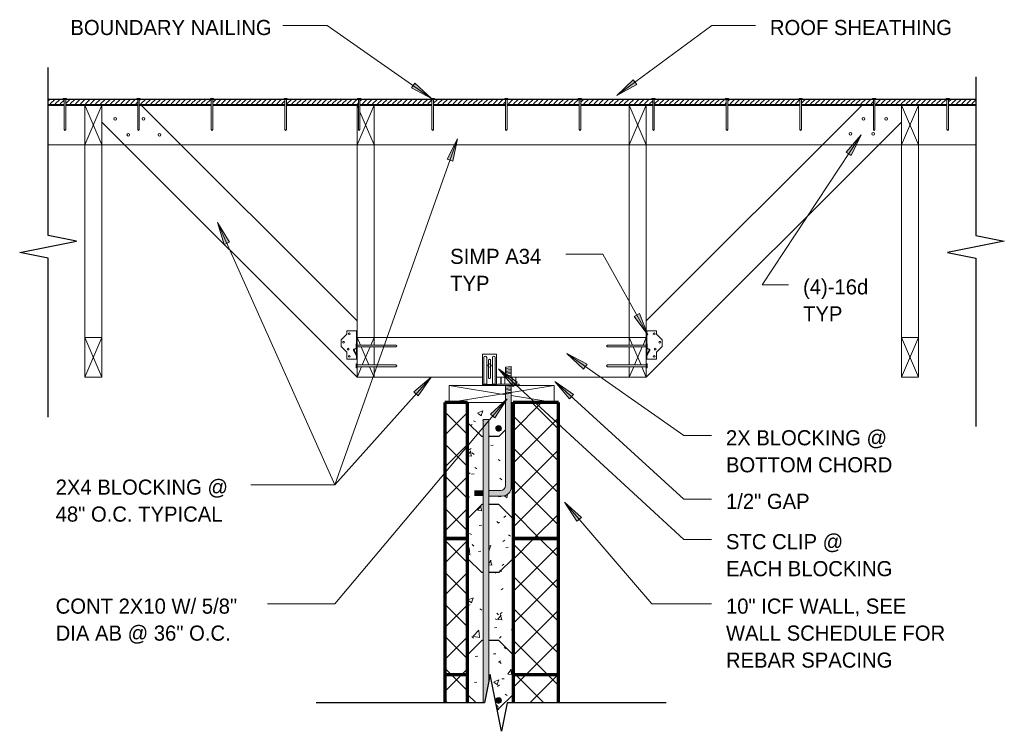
# Model space of a CAD drawing. Header units: inches. Extents: x 0 to 1121, y -57 to 386.
# Tile 22 of 24: x 566 to 652, y 307 to 369. Entities that reach past the tile are written whole.
import ezdxf

# ---------------------------------------------------------------- set-up
doc = ezdxf.new("R2010")
doc.units = ezdxf.units.IN
doc.header["$MEASUREMENT"] = 0
for name, color, linetype, lineweight in [('A-ANNO-TEXT', 2, 'Continuous', 9), ('A-DETL', 5, 'Continuous', 9), ('A-DETL-GENF', 3, 'Continuous', 9), ('A-DETL-HLIN', 3, 'Continuous', 70), ('A-DETL-LLIN', 3, 'Continuous', 9), ('A-DETL-MLIN', 3, 'Continuous', 30)]:
    doc.layers.add(name, color=color, linetype=linetype, lineweight=lineweight)
pattern_1 = [(50, (273.102, 0), (4.590705, -0.401868), [0.48, -5.28]), (355, (273.102, 0), (-0.887837, 4.8137), [0.384, -4.224]), (100.451, (273.485, -0.033), (3.70197, 4.412723), [0.408, -4.487]), (46.184, (273.102, 1.28), (6.83066, -1.05904), [0.72, -7.92]), (96.636, (273.672, 1.192), (5.98166, 6.23401), [0.612, -6.731]), (351.184, (273.102, 1.28), (5.98208, 6.23382), [0.576, -6.336]), (21, (273.742, 0.96), (3.820292, -2.5771), [0.48, -5.28]), (326, (273.742, 0.96), (1.557207, 4.640587), [0.384, -4.224]), (71.451, (274.061, 0.745), (5.377147, 2.064703), [0.408, -4.487]), (37.5, (273.102, 0), (0.077972, 2.1307863), [0.211, -3.962, 0.211, -4.077, -4.24]), (37.5, (273.102, 0), (0.077972, 2.1307863), [-8.461, 0.211, -4.029]), (7.5, (273.102, 0), (1.683907, 2.52439), [0.211, -2.234, 0.211, -3.866, -1.616]), (7.5, (273.102, 0), (1.683907, 2.52439), [-6.522, 0.211, -1.405]), (327.5, (271.675, 0), (3.416527, -0.1442966), [0.211, -1.389, 0.211, -4.781, -6.624]), (327.5, (271.675, 0), (3.416527, -0.1442966), [-6.592, 0.211, -6.413]), (317.5, (271.035, 0), (3.732463, 0.640715), [0.211, -1.869, 0.211, -3.104, -4.704]), (317.5, (271.035, 0), (3.732463, 0.640715), [-5.395, 0.211, -4.493])]
pattern_2 = [(45, (273.102, 0), (-1.4142136, 1.4142136), []), (135, (273.102, 0), (-1.4142136, -1.4142136), [])]
pattern_3 = [(0, (254.686, -22.615), (0, 0.444), []), (315, (254.686, -22.615), (0.44406306, 3e-17), [0.628, -0.628]), (45, (254.686, -22.615), (0.44406306, -3e-17), [0.628, -0.628])]

# ---------------------------------------------------------------- blocks, each defined once
blk = doc.blocks.new('Dimension Lumbe_LLEL TRUSS0')
at = {"layer": 'A-DETL-GENF'}
for p, q in [((0, 9.25), (0, 4.274)), ((1.5, 0), (0, 9.25)), ((1.5, 9.25), (0, 9.25)), ((0.693, 4.274), (1.5, 9.25)), ((1.5, 4.962), (1.5, 9.25)), ((0, 3.774), (0, 0)), ((0, 0), (0.612, 3.774)), ((1.5, 0), (1.5, 3.087)), ((0, 0), (1.5, 0))]:
    blk.add_line(p, q, dxfattribs=at)
blk = doc.blocks.new('Anchor Bolt8 - _LLEL TRUSS0')
at = {"layer": 'A-DETL-GENF'}
for p, q in [((-0.25, 4.125), (0.25, 4.18)), ((-0.25, 3.25), (-0.25, 4.125)), ((-0.25, 4), (0.25, 4.055)), ((-0.25, 3.875), (0.25, 3.929)), ((-0.25, 3.75), (0.25, 3.805)), ((-0.25, 3.625), (0.25, 3.68)), ((-0.25, 3.5), (0.25, 3.555)), ((0.25, 3.25), (0.25, 4.18)), ((-0.937, 2.625), (0.937, 2.625)), ((-0.937, 2.5), (-0.937, 2.625)), ((-0.656, 2.625), (-0.656, 3.25)), ((-0.656, 3.25), (0.656, 3.25)), ((-0.312, 2.625), (-0.312, 3.25)), ((-0.25, 3.375), (0.25, 3.43)), ((-0.125, 3.25), (0.25, 3.288)), ((0.313, 2.625), (0.313, 3.25)), ((0.656, 2.625), (0.656, 3.25)), ((0.937, 2.5), (0.937, 2.625)), ((-0.937, 2.5), (0.937, 2.5)), ((-0.25, 2.5), (-0.25, -6.312)), ((-0.25, 2.375), (0.25, 2.432)), ((-0.25, 2.25), (0.25, 2.305)), ((-0.25, 2.125), (0.25, 2.18)), ((-0.25, 2), (0.25, 2.055)), ((-0.25, 1.875), (0.25, 1.93)), ((-0.25, 1.75), (0.25, 1.805)), ((0.25, 2.5), (0.25, -6.438)), ((-1.726, -6.75), (-0.688, -6.75)), ((-1.726, -7.25), (-0.562, -7.25))]:
    blk.add_line(p, q, dxfattribs=at)
for centre, radius in [((-0.688, -6.312), 0.438), ((-0.562, -6.438), 0.812)]:
    blk.add_arc(centre, radius, 270, 0, dxfattribs=at)
blk = doc.blocks.new('Reinf Bar Secti_LLEL TRUSS0')
at = {"layer": 'A-DETL-GENF'}
h = blk.add_hatch(color=256, dxfattribs=at)
edge = h.paths.add_edge_path(flags=0)
edge.add_arc((0, 0), 0.25, 180, 360)
edge.add_arc((0, 0), 0.25, 360, 540)
for start, end in [(360, 180), (180, 360)]:
    blk.add_arc((0, 0), 0.25, start, end, dxfattribs=at)
blk = doc.blocks.new('Plywood-Section_LLEL TRUSS0')
at = {"layer": 'A-DETL-GENF'}
h = blk.add_hatch(dxfattribs=at)
h.set_pattern_fill('FP5_18', color=256, style=0, pattern_type=2)
h.set_pattern_definition(pattern_3)
h.paths.add_polyline_path([(0.25, 0.5), (0.25, 0), (1.668, 0), (1.668, 0.5)], flags=0)
h = blk.add_hatch(dxfattribs=at)
h.set_pattern_fill('FP5_18', color=256, style=0, pattern_type=2)
h.set_pattern_definition(pattern_3)
h.paths.add_polyline_path([(1.807, 0.5), (1.807, 0), (8.155, 0), (8.155, 0.5)], flags=0)
h = blk.add_hatch(dxfattribs=at)
h.set_pattern_fill('FP5_18', color=256, style=0, pattern_type=2)
h.set_pattern_definition(pattern_3)
h.paths.add_polyline_path([(8.294, 0.5), (8.294, 0), (14.642, 0), (14.642, 0.5)], flags=0)
h = blk.add_hatch(dxfattribs=at)
h.set_pattern_fill('FP5_18', color=256, style=0, pattern_type=2)
h.set_pattern_definition(pattern_3)
h.paths.add_polyline_path([(14.781, 0.5), (14.781, 0), (21.129, 0), (21.129, 0.5)], flags=0)
h = blk.add_hatch(dxfattribs=at)
h.set_pattern_fill('FP5_18', color=256, style=0, pattern_type=2)
h.set_pattern_definition(pattern_3)
h.paths.add_polyline_path([(21.268, 0.5), (21.268, 0), (27.616, 0), (27.616, 0.5)], flags=0)
h = blk.add_hatch(dxfattribs=at)
h.set_pattern_fill('FP5_18', color=256, style=0, pattern_type=2)
h.set_pattern_definition(pattern_3)
h.paths.add_polyline_path([(27.755, 0.5), (27.755, 0), (34.104, 0), (34.104, 0.5)], flags=0)
h = blk.add_hatch(dxfattribs=at)
h.set_pattern_fill('FP5_18', color=256, style=0, pattern_type=2)
h.set_pattern_definition(pattern_3)
h.paths.add_polyline_path([(34.243, 0.5), (34.243, 0), (40.591, 0), (40.591, 0.5)], flags=0)
h = blk.add_hatch(dxfattribs=at)
h.set_pattern_fill('FP5_18', color=256, style=0, pattern_type=2)
h.set_pattern_definition(pattern_3)
h.paths.add_polyline_path([(40.73, 0.5), (40.73, 0), (47.078, 0), (47.078, 0.5)], flags=0)
h = blk.add_hatch(dxfattribs=at)
h.set_pattern_fill('FP5_18', color=256, style=0, pattern_type=2)
h.set_pattern_definition(pattern_3)
h.paths.add_polyline_path([(47.217, 0.5), (47.217, 0), (53.565, 0), (53.565, 0.5)], flags=0)
h = blk.add_hatch(dxfattribs=at)
h.set_pattern_fill('FP5_18', color=256, style=0, pattern_type=2)
h.set_pattern_definition(pattern_3)
h.paths.add_polyline_path([(53.704, 0.5), (53.704, 0), (60.052, 0), (60.052, 0.5)], flags=0)
h = blk.add_hatch(dxfattribs=at)
h.set_pattern_fill('FP5_18', color=256, style=0, pattern_type=2)
h.set_pattern_definition(pattern_3)
h.paths.add_polyline_path([(60.191, 0.5), (60.191, 0), (66.539, 0), (66.539, 0.5)], flags=0)
h = blk.add_hatch(dxfattribs=at)
h.set_pattern_fill('FP5_18', color=256, style=0, pattern_type=2)
h.set_pattern_definition(pattern_3)
h.paths.add_polyline_path([(66.678, 0.5), (66.678, 0), (73.027, 0), (73.027, 0.5)], flags=0)
h = blk.add_hatch(dxfattribs=at)
h.set_pattern_fill('FP5_18', color=256, style=0, pattern_type=2)
h.set_pattern_definition(pattern_3)
h.paths.add_polyline_path([(73.166, 0.5), (73.166, 0), (79.514, 0), (79.514, 0.5)], flags=0)
h = blk.add_hatch(dxfattribs=at)
h.set_pattern_fill('FP5_18', color=256, style=0, pattern_type=2)
h.set_pattern_definition(pattern_3)
h.paths.add_polyline_path([(82.071, 0), (82.071, 0.5), (79.653, 0.5), (79.653, 0)], flags=0)
at = {"layer": 'A-DETL-GENF', "lineweight": 30}
for p, q in [((1.597, 0.5), (0.25, 0.5)), ((0.25, 0), (1.668, 0)), ((1.807, 0), (8.155, 0)), ((8.084, 0.5), (1.878, 0.5)), ((8.294, 0), (14.642, 0)), ((14.571, 0.5), (8.365, 0.5)), ((14.781, 0), (21.129, 0)), ((21.058, 0.5), (14.852, 0.5)), ((21.268, 0), (27.616, 0)), ((27.545, 0.5), (21.339, 0.5)), ((27.755, 0), (34.104, 0)), ((34.033, 0.5), (27.826, 0.5)), ((34.243, 0), (40.591, 0)), ((40.52, 0.5), (34.314, 0.5)), ((40.73, 0), (47.078, 0)), ((47.007, 0.5), (40.801, 0.5)), ((47.217, 0), (53.565, 0)), ((53.494, 0.5), (47.288, 0.5)), ((53.704, 0), (60.052, 0)), ((59.981, 0.5), (53.775, 0.5)), ((60.191, 0), (66.539, 0)), ((66.468, 0.5), (60.262, 0.5)), ((66.678, 0), (73.027, 0)), ((72.956, 0.5), (66.749, 0.5)), ((73.166, 0), (79.514, 0)), ((79.443, 0.5), (73.237, 0.5)), ((79.653, 0), (82.071, 0)), ((82.071, 0.5), (79.724, 0.5))]:
    blk.add_line(p, q, dxfattribs=at)
blk = doc.blocks.new('Dimension Lumbe_LLEL TRUSS1')
at = {"layer": 'A-DETL-GENF'}
for p, q in [((0, -0.579), (0, 0)), ((0, 0), (0.287, -0.669)), ((0, 0), (1.5, 0)), ((1.5, 0), (1.213, -0.669)), ((1.5, 0), (1.5, -0.669)), ((0.356, -0.831), (1.037, -2.419)), ((1.144, -0.831), (0.463, -2.419)), ((1.5, -0.831), (1.5, -2.419)), ((0, -2.329), (0, -0.922)), ((0.394, -2.581), (0, -3.5)), ((1.106, -2.581), (1.5, -3.5)), ((1.5, -2.581), (1.5, -3.5)), ((0, -3.5), (0, -2.672)), ((1.5, -3.5), (0, -3.5))]:
    blk.add_line(p, q, dxfattribs=at)
blk = doc.blocks.new('Dimension Lumbe_LLEL TRUSS2')
at = {"layer": 'A-DETL-GENF'}
for p, q in [((0, 0), (0.116, 0)), ((0, 0), (0.116, -0.272)), ((1.5, 0), (0, -3.5)), ((0, -3.5), (0, 0)), ((0.255, 0), (1.5, 0)), ((1.5, 0), (1.5, -3.5)), ((0.255, -0.596), (1.5, -3.5)), ((1.5, -3.5), (0, -3.5))]:
    blk.add_line(p, q, dxfattribs=at)
blk = doc.blocks.new('Dimension Lumbe_LLEL TRUSS3')
at = {"layer": 'A-DETL-GENF'}
for p, q in [((0, -0.669), (0, 0)), ((0, 0), (0.287, -0.669)), ((0, 0), (1.5, 0)), ((1.5, 0), (1.213, -0.669)), ((1.5, 0), (1.5, -0.578)), ((0, -2.419), (0, -0.831)), ((0.356, -0.831), (1.037, -2.419)), ((1.144, -0.831), (0.463, -2.419)), ((1.5, -0.921), (1.5, -2.328)), ((0, -3.5), (0, -2.581)), ((0.394, -2.581), (0, -3.5)), ((1.106, -2.581), (1.5, -3.5)), ((1.5, -2.671), (1.5, -3.5)), ((1.5, -3.5), (0, -3.5))]:
    blk.add_line(p, q, dxfattribs=at)
blk = doc.blocks.new('Dimension Lumbe_LLEL TRUSS4')
at = {"layer": 'A-DETL-GENF'}
for p, q in [((1.5, 0), (0, -3.5)), ((0, 0), (1.5, -3.5)), ((0, -3.5), (0, 0)), ((0, 0), (1.5, 0)), ((1.5, 0), (1.5, -3.5)), ((1.5, -3.5), (0, -3.5))]:
    blk.add_line(p, q, dxfattribs=at)
blk = doc.blocks.new('Reinf Bar Eleva_LLEL TRUSS0')
at = {"layer": 'A-DETL-GENF'}
blk.add_hatch(color=256, dxfattribs=at).paths.add_polyline_path([(0, 0.5), (0, 0), (25.007, 0), (25.007, 0.101), (23.014, 0.5)], flags=0)
for p, q in [((23.014, 0.5), (0, 0.5)), ((0, 0.5), (0, 0)), ((0, 0), (25.007, 0))]:
    blk.add_line(p, q, dxfattribs=at)
blk = doc.blocks.new('Break Line1 - B_LLEL TRUSS0')
at = {"layer": 'A-DETL-GENF', "lineweight": 30}
for p, q in [((-1, 0), (-0.5, 2.5)), ((-0.5, 2.5), (0.5, -2.5)), ((-15.015, 0), (-1, 0)), ((0.5, -2.5), (1, 0)), ((1, 0), (15.831, 0))]:
    blk.add_line(p, q, dxfattribs=at)
blk = doc.blocks.new('Break Line1 - B_LLEL TRUSS1')
at = {"layer": 'A-DETL-GENF', "lineweight": 30}
for p, q in [((-1, 0), (-0.5, 2.5)), ((-0.5, 2.5), (0.5, -2.5)), ((-15.015, 0), (-1, 0)), ((0.5, -2.5), (1, 0)), ((1, 0), (15.831, 0))]:
    blk.add_line(p, q, dxfattribs=at)
blk = doc.blocks.new('Common Wood Nai_LLEL TRUSS0')
at = {"layer": 'A-DETL-GENF'}
for p, q in [((0, 0.1405), (-0.066, 0.1405)), ((-0.066, 0.1405), (-0.066, -0.1405)), ((0, 0.0695), (0, 0.1405)), ((2.668, 0.0695), (0, 0.0695)), ((0, -0.0695), (0, 0.0695)), ((2.75, 0), (2.668, 0.0695)), ((2.668, -0.0695), (2.75, 0)), ((-0.066, -0.1405), (0, -0.1405)), ((0, -0.1405), (0, -0.0695)), ((0, -0.0695), (2.668, -0.0695))]:
    blk.add_line(p, q, dxfattribs=at)
blk = doc.blocks.new('Common Wood Nai_LLEL TRUSS1')
at = {"layer": 'A-DETL-GENF'}
for p, q in [((0, 0.1715), (-0.083, 0.1715)), ((-0.083, 0.1715), (-0.083, -0.1715)), ((0, 0.081), (0, 0.1715)), ((3.409, 0.081), (0, 0.081)), ((0, -0.081), (0, 0.081)), ((3.5, 0), (3.409, 0.081)), ((3.409, -0.081), (3.5, 0)), ((-0.083, -0.1715), (0, -0.1715)), ((0, -0.1715), (0, -0.081)), ((0, -0.081), (3.409, -0.081))]:
    blk.add_line(p, q, dxfattribs=at)
blk = doc.blocks.new('Common Wood Nai_LLEL TRUSS2')
at = {"layer": 'A-DETL-GENF'}
for p, q in [((0, 0.1715), (-0.083, 0.1715)), ((-0.083, 0.1715), (-0.083, -0.1715)), ((0, 0.081), (0, 0.1715)), ((3.409, 0.081), (0, 0.081)), ((0, 0.081), (0, -0.081)), ((3.5, 0), (3.409, 0.081)), ((3.409, -0.081), (3.5, 0)), ((-0.083, -0.1715), (0, -0.1715)), ((0, -0.1715), (0, -0.081)), ((0, -0.081), (3.409, -0.081))]:
    blk.add_line(p, q, dxfattribs=at)

msp = doc.modelspace()

# ---------------------------------------------------------------- hatches: boundary and pattern name
at = {"layer": 'A-ANNO-TEXT'}
for points in [[(600.34637593, 363.78765878), (600.04421943, 363.35635897), (601.83332135, 362.42445562)], [(619.92085654, 363.65254036), (619.60796689, 364.07611816), (618.15571531, 362.67601286)], [(603.19801298, 357.06004792), (603.6943708, 356.88413034), (604.11430521, 358.85719512)], [(638.38689849, 357.68434136), (638.8264532, 357.39432457), (639.70812398, 359.2087077)], [(583.52774777, 349.54596324), (584.00857571, 349.76072491), (582.95252335, 351.47946948)], [(620.14928744, 343.45707065), (619.68988088, 343.1996533), (620.89722361, 341.58359233)], [(615.22965111, 338.54948054), (615.53202197, 338.9806301), (613.74338353, 339.9134227)], [(600.25769076, 336.52934028), (600.65067794, 336.17879905), (601.78549687, 337.84658667)], [(609.01666048, 337.02190074), (609.37356553, 337.40911757), (607.7245111, 338.57099063)], [(613.98760154, 335.92354735), (614.34296767, 336.31217698), (612.68931704, 337.46749906)], [(607.01366256, 334.57714742), (607.41697033, 334.23853122), (608.50133912, 335.93955263)], [(614.64530025, 325.12272106), (615.04514103, 325.46542418), (613.54367631, 326.81261876)]]:
    msp.add_hatch(color=7, dxfattribs=at).paths.add_polyline_path(points, flags=0)
at = {"layer": 'A-DETL-GENF'}
h = msp.add_hatch(color=7, dxfattribs=at)
edge = h.paths.add_edge_path(flags=0)
edge.add_arc((608.04524057, 328.15584195), 0.8125, 270, 360)
edge.add_line((608.85774057, 328.15584195), (608.85774057, 336.29200956))
edge.add_line((608.85774057, 336.29200956), (608.35774057, 336.29200956))
edge.add_line((608.35774057, 336.29200956), (608.35774057, 328.28084195))
edge.add_arc((607.92024057, 328.28084195), 0.4375, -90, 0, ccw=False)
edge.add_line((607.92024057, 327.84334195), (606.88202731, 327.84334195))
edge.add_line((606.88202731, 327.84334195), (606.88202731, 327.34334195))
edge.add_line((606.88202731, 327.34334195), (608.04524057, 327.34334195))
h = msp.add_hatch(dxfattribs=at)
h.set_pattern_fill('FP5_17', style=0, pattern_type=2)
h.set_pattern_definition(pattern_2)
h.paths.add_polyline_path([(603.00702731, 335.59991511), (603.00702731, 323.59991511), (605.00702731, 323.59991511), (605.00702731, 335.59991511)], flags=0)
h = msp.add_hatch(dxfattribs=at)
h.set_pattern_fill('FP5_16', style=0, pattern_type=2)
h.set_pattern_definition(pattern_1)
edge = h.paths.add_edge_path(flags=0)
edge.add_line((605.00702731, 335.59991511), (605.00702731, 323.59991511))
edge.add_line((605.00702731, 323.59991511), (606.38202731, 323.59991511))
edge.add_line((606.38202731, 323.59991511), (606.38202731, 327.34334195))
edge.add_line((606.38202731, 327.34334195), (605.60774057, 327.34334195))
edge.add_line((605.60774057, 327.34334195), (605.60774057, 327.84334195))
edge.add_line((605.60774057, 327.84334195), (606.38202731, 327.84334195))
edge.add_line((606.38202731, 327.84334195), (606.38202731, 334.09991511))
edge.add_line((606.38202731, 334.09991511), (606.88202731, 334.09991511))
edge.add_line((606.88202731, 334.09991511), (606.88202731, 327.84334195))
edge.add_line((606.88202731, 327.84334195), (607.92024057, 327.84334195))
edge.add_arc((607.92024057, 328.28084195), 0.4375, 270, 360)
edge.add_line((608.35774057, 328.28084195), (608.35774057, 335.59991511))
edge.add_line((608.35774057, 335.59991511), (605.00702731, 335.59991511))
edge = h.paths.add_edge_path(flags=0)
edge.add_arc((607.73274057, 333.31172767), 0.25, 0, 180)
edge.add_arc((607.73274057, 333.31172767), 0.25, 180, 360)
h = msp.add_hatch(dxfattribs=at)
h.set_pattern_fill('FP5_16', style=0, pattern_type=2)
h.set_pattern_definition(pattern_1)
edge = h.paths.add_edge_path(flags=0)
edge.add_line((609.00702731, 323.59991511), (609.00702731, 335.59991511))
edge.add_line((609.00702731, 335.59991511), (608.85774057, 335.59991511))
edge.add_line((608.85774057, 335.59991511), (608.85774057, 328.15584195))
edge.add_arc((608.04524057, 328.15584195), 0.8125, -90, 0, ccw=False)
edge.add_line((608.04524057, 327.34334195), (606.88202731, 327.34334195))
edge.add_line((606.88202731, 327.34334195), (606.88202731, 323.59991511))
edge.add_line((606.88202731, 323.59991511), (609.00702731, 323.59991511))
h = msp.add_hatch(dxfattribs=at)
h.set_pattern_fill('FP5_17', style=0, pattern_type=2)
h.set_pattern_definition(pattern_2)
h.paths.add_polyline_path([(613.00702731, 335.59991511), (609.00702731, 335.59991511), (609.00702731, 323.59991511), (613.00702731, 323.59991511)], flags=0)
msp.add_hatch(color=7, dxfattribs=at).paths.add_polyline_path([(605.60774057, 327.84334195), (605.60774057, 327.34334195), (606.38202731, 327.34334195), (606.38202731, 327.84334195)], flags=0)
h = msp.add_hatch(dxfattribs=at)
h.set_pattern_fill('FP5_17', style=0, pattern_type=2)
h.set_pattern_definition(pattern_2)
h.paths.add_polyline_path([(603.00702731, 323.59991511), (603.00702731, 311.59991511), (605.00702731, 311.59991511), (605.00702731, 323.59991511)], flags=0)
h = msp.add_hatch(dxfattribs=at)
h.set_pattern_fill('FP5_16', style=0, pattern_type=2)
h.set_pattern_definition(pattern_1)
h.paths.add_polyline_path([(605.00702731, 323.59991511), (605.00702731, 311.59991511), (606.38202731, 311.59991511), (606.38202731, 323.59991511)], flags=0)
h = msp.add_hatch(dxfattribs=at)
h.set_pattern_fill('FP5_16', style=0, pattern_type=2)
h.set_pattern_definition(pattern_1)
h.paths.add_polyline_path([(609.00702731, 311.59991511), (609.00702731, 323.59991511), (606.88202731, 323.59991511), (606.88202731, 311.59991511)], flags=0)
h = msp.add_hatch(dxfattribs=at)
h.set_pattern_fill('FP5_17', style=0, pattern_type=2)
h.set_pattern_definition(pattern_2)
h.paths.add_polyline_path([(613.00702731, 323.59991511), (609.00702731, 323.59991511), (609.00702731, 311.59991511), (613.00702731, 311.59991511)], flags=0)
h = msp.add_hatch(dxfattribs=at)
h.set_pattern_fill('FP5_17', style=0, pattern_type=2)
h.set_pattern_definition(pattern_2)
h.paths.add_polyline_path([(605.00702731, 311.59991511), (603.00702731, 311.59991511), (603.00702731, 309.09334195), (605.00702731, 309.09334195)], flags=0)
h = msp.add_hatch(dxfattribs=at)
h.set_pattern_fill('FP5_16', style=0, pattern_type=2)
h.set_pattern_definition(pattern_1)
h.paths.add_polyline_path([(606.38202731, 309.09334195), (606.38202731, 311.59991511), (605.00702731, 311.59991511), (605.00702731, 309.09334195)], flags=0)
h = msp.add_hatch(dxfattribs=at)
h.set_pattern_fill('FP5_16', style=0, pattern_type=2)
h.set_pattern_definition(pattern_1)
h.paths.add_polyline_path([(606.88202731, 311.59991511), (606.88202731, 311.08607163), (606.98348137, 311.59334195), (607.98348137, 306.59334195), (608.48348137, 309.09334195), (609.00702731, 309.09334195), (609.00702731, 311.59991511)], flags=0)
edge = h.paths.add_edge_path(flags=0)
edge.add_arc((607.73274057, 309.31172767), 0.25, 0, 180)
edge.add_arc((607.73274057, 309.31172767), 0.25, 180, 360)
h = msp.add_hatch(dxfattribs=at)
h.set_pattern_fill('FP5_17', style=0, pattern_type=2)
h.set_pattern_definition(pattern_2)
h.paths.add_polyline_path([(613.00702731, 311.59991511), (609.00702731, 311.59991511), (609.00702731, 309.09334195), (613.00702731, 309.09334195)], flags=0)

# ---------------------------------------------------------------- linework, layer by layer
at = {"layer": 'A-ANNO-TEXT', "color": 7}
for p, q in [((592.63151966, 368.87097875), (588.71668006, 368.87097875)), ((601.83332135, 362.42445562), (592.63151966, 368.87097875)), ((618.15571531, 362.67601286), (626.54221857, 368.87097875)), ((626.54221857, 368.87097875), (630.37698995, 368.87097875)), ((600.34637593, 363.78765878), (600.04421943, 363.35635897)), ((601.83332135, 362.42445562), (600.34637593, 363.78765878)), ((619.60796689, 364.07611816), (618.15571531, 362.67601286)), ((619.92085654, 363.65254036), (619.60796689, 364.07611816)), ((600.04421943, 363.35635897), (601.83332135, 362.42445562)), ((618.15571531, 362.67601286), (619.92085654, 363.65254036)), ((604.11430521, 358.85719512), (593.2937471, 328.32659737)), ((604.11430521, 358.85719512), (603.19801298, 357.06004792)), ((603.6943708, 356.88413034), (604.11430521, 358.85719512)), ((639.70812398, 359.2087077), (630.98702093, 345.9908459)), ((639.70812398, 359.2087077), (638.38689849, 357.68434136)), ((638.8264532, 357.39432457), (639.70812398, 359.2087077)), ((603.19801298, 357.06004792), (603.6943708, 356.88413034)), ((638.38689849, 357.68434136), (638.8264532, 357.39432457)), ((584.00857571, 349.76072491), (582.95252335, 351.47946948)), ((582.95252335, 351.47946948), (583.52774777, 349.54596324)), ((582.95252335, 351.47946948), (593.2937471, 328.32659737)), ((583.52774777, 349.54596324), (584.00857571, 349.76072491)), ((615.28273642, 348.68112101), (613.65316912, 348.68112101)), ((616.92029518, 348.68112101), (615.28273642, 348.68112101)), ((620.89722361, 341.58359233), (616.92029518, 348.68112101)), ((630.98702093, 345.9908459), (633.30120203, 345.9908459)), ((620.14928744, 343.45707065), (619.68988088, 343.1996533)), ((619.68988088, 343.1996533), (620.89722361, 341.58359233)), ((620.89722361, 341.58359233), (620.14928744, 343.45707065)), ((615.53202197, 338.9806301), (613.74338353, 339.9134227)), ((613.74338353, 339.9134227), (615.22965111, 338.54948054)), ((613.74338353, 339.9134227), (624.05968331, 332.67846565)), ((615.22965111, 338.54948054), (615.53202197, 338.9806301)), ((601.78549687, 337.84658667), (593.2937471, 328.32659737)), ((601.78549687, 337.84658667), (600.25769076, 336.52934028)), ((600.65067794, 336.17879905), (601.78549687, 337.84658667)), ((609.37356553, 337.40911757), (607.7245111, 338.57099063)), ((607.7245111, 338.57099063), (609.01666048, 337.02190074)), ((607.7245111, 338.57099063), (624.05968331, 323.51455469)), ((609.01666048, 337.02190074), (609.37356553, 337.40911757)), ((614.34296767, 336.31217698), (612.68931704, 337.46749906)), ((612.68931704, 337.46749906), (613.98760154, 335.92354735)), ((612.68931704, 337.46749906), (624.05968331, 327.07034253)), ((600.25769076, 336.52934028), (600.65067794, 336.17879905)), ((613.98760154, 335.92354735), (614.34296767, 336.31217698)), ((608.50133912, 335.93955263), (593.2937471, 317.82659737)), ((608.50133912, 335.93955263), (607.01366256, 334.57714742)), ((607.41697033, 334.23853122), (608.50133912, 335.93955263)), ((607.01366256, 334.57714742), (607.41697033, 334.23853122)), ((624.05968331, 332.67846565), (626.50396815, 332.67846565)), ((589.78159711, 328.32659737), (585.87434115, 328.32659737)), ((593.2937471, 328.32659737), (589.78159711, 328.32659737)), ((593.2937471, 328.32659737), (589.78159711, 328.32659737)), ((593.2937471, 328.32659737), (589.78159711, 328.32659737)), ((615.04514103, 325.46542418), (613.54367631, 326.81261876)), ((613.54367631, 326.81261876), (614.64530025, 325.12272106)), ((613.54367631, 326.81261876), (621.24558599, 317.82659737)), ((624.05968331, 327.07034253), (626.50396815, 327.07034253)), ((614.64530025, 325.12272106), (615.04514103, 325.46542418)), ((624.05968331, 323.51455469), (626.50396815, 323.51455469)), ((591.1338749, 317.82659737), (587.34434115, 317.82659737)), ((593.2937471, 317.82659737), (591.1338749, 317.82659737)), ((621.24558599, 317.82659737), (626.50396815, 317.82659737))]:
    msp.add_line(p, q, dxfattribs=at)
at = {"layer": 'A-DETL'}
msp.add_circle((606.9419879, 338.85676463), 0.15112879, dxfattribs=at)
at = {"layer": 'A-DETL-HLIN'}
for p, q in [((603.00702731, 335.59991511), (603.00702731, 323.59991511)), ((605.00702731, 335.59991511), (603.00702731, 335.59991511)), ((603.00702731, 335.59991511), (603.00702731, 323.59991511)), ((605.00702731, 335.59991511), (603.00702731, 335.59991511)), ((605.00702731, 323.59991511), (605.00702731, 335.59991511)), ((605.00702731, 323.59991511), (605.00702731, 335.59991511)), ((613.00702731, 335.59991511), (609.00702731, 335.59991511)), ((609.00702731, 335.59991511), (609.00702731, 323.59991511)), ((613.00702731, 335.59991511), (609.00702731, 335.59991511)), ((609.00702731, 335.59991511), (609.00702731, 323.59991511)), ((613.00702731, 323.59991511), (613.00702731, 335.59991511)), ((613.00702731, 323.59991511), (613.00702731, 335.59991511)), ((603.00702731, 323.59991511), (603.00702731, 311.59991511)), ((605.00702731, 323.59991511), (603.00702731, 323.59991511)), ((603.00702731, 323.59991511), (603.00702731, 311.59991511)), ((603.00702731, 323.59991511), (605.00702731, 323.59991511)), ((603.00702731, 323.59991511), (605.00702731, 323.59991511)), ((605.00702731, 311.59991511), (605.00702731, 323.59991511)), ((605.00702731, 311.59991511), (605.00702731, 323.59991511)), ((613.00702731, 323.59991511), (609.00702731, 323.59991511)), ((609.00702731, 323.59991511), (609.00702731, 311.59991511)), ((609.00702731, 323.59991511), (609.00702731, 311.59991511)), ((609.00702731, 323.59991511), (613.00702731, 323.59991511)), ((609.00702731, 323.59991511), (613.00702731, 323.59991511)), ((613.00702731, 311.59991511), (613.00702731, 323.59991511)), ((613.00702731, 311.59991511), (613.00702731, 323.59991511)), ((603.00702731, 311.59991511), (603.00702731, 309.09334195)), ((603.00702731, 311.59991511), (605.00702731, 311.59991511)), ((603.00702731, 311.59991511), (605.00702731, 311.59991511)), ((605.00702731, 309.09334195), (605.00702731, 311.59991511)), ((609.00702731, 311.59991511), (609.00702731, 309.09334195)), ((609.00702731, 311.59991511), (613.00702731, 311.59991511)), ((609.00702731, 311.59991511), (613.00702731, 311.59991511)), ((613.00702731, 309.09334195), (613.00702731, 311.59991511))]:
    msp.add_line(p, q, dxfattribs=at)
at = {"layer": 'A-DETL-LLIN'}
for p, q in [((571.25702731, 361.84334195), (571.25702731, 337.84334195)), ((572.75702731, 361.84334195), (571.25702731, 361.84334195)), ((572.75702731, 361.82706821), (571.25702731, 361.82706821)), ((571.25702731, 361.82706821), (571.25702731, 337.84334195)), ((572.75702731, 337.84334195), (572.75702731, 361.84334195)), ((572.75702731, 337.84334195), (572.75702731, 361.82706821)), ((595.25702731, 342.79308942), (576.20677478, 361.84334195)), ((595.25702731, 361.84334195), (595.25702731, 340.76484195)), ((595.37342474, 361.84334195), (595.25702731, 361.84334195)), ((595.37342474, 361.82706821), (595.25702731, 361.82706821)), ((595.25702731, 361.82706821), (595.25702731, 340.76484195)), ((596.75702731, 361.84334195), (595.51242474, 361.84334195)), ((596.75702731, 361.82706821), (595.51242474, 361.82706821)), ((596.75702731, 340.67434195), (596.75702731, 361.84334195)), ((596.75702731, 340.67434195), (596.75702731, 361.82706821)), ((619.25702731, 361.84334195), (619.25702731, 340.67434195)), ((620.75702731, 361.84334195), (619.25702731, 361.84334195)), ((620.75702731, 361.82706821), (619.25702731, 361.82706821)), ((619.25702731, 361.82706821), (619.25702731, 340.67434195)), ((620.75702731, 340.76484195), (620.75702731, 361.84334195)), ((620.75702731, 342.79308942), (639.80727984, 361.84334195)), ((620.75702731, 340.76484195), (620.75702731, 361.82706821)), ((643.25702731, 361.84334195), (643.25702731, 337.84334195)), ((644.75702731, 361.84334195), (643.25702731, 361.84334195)), ((644.75702731, 361.82706821), (643.25702731, 361.82706821)), ((643.25702731, 361.82706821), (643.25702731, 337.84334195)), ((644.75702731, 337.84334195), (644.75702731, 361.84334195)), ((644.75702731, 337.84334195), (644.75702731, 361.82706821)), ((595.25702731, 337.84334195), (572.75702731, 360.34334195)), ((620.75702731, 337.84334195), (643.25702731, 360.34334195)), ((649.82785835, 358.32706821), (568.00702731, 358.32706821)), ((596.75702731, 358.32706821), (619.25702731, 358.32706821)), ((594.3418231, 341.62496695), (593.8418231, 341.12496695)), ((595.2636981, 341.92184195), (594.3418231, 341.92184195)), ((594.3418231, 341.92184195), (594.3418231, 341.62496695)), ((595.2168231, 341.92184195), (595.2168231, 339.42184195)), ((595.2636981, 339.42184195), (595.2636981, 341.92184195)), ((596.75702731, 341.34334195), (619.25702731, 341.34334195)), ((620.75035652, 339.42184195), (620.75035652, 341.92184195)), ((620.75035652, 341.92184195), (621.67223152, 341.92184195)), ((620.79723152, 341.92184195), (620.79723152, 339.42184195)), ((621.67223152, 341.92184195), (621.67223152, 341.62496695)), ((621.67223152, 341.62496695), (622.17223152, 341.12496695)), ((593.8418231, 341.12496695), (593.8418231, 340.53121695)), ((593.8418231, 340.53121695), (594.3418231, 340.03121695)), ((595.2168231, 340.40968095), (594.98031863, 340.31501697)), ((595.2168231, 340.35414095), (595.00553465, 340.27540279)), ((595.25702731, 340.42184195), (595.25702731, 339.01484195)), ((595.25702731, 340.42184195), (595.25702731, 339.01484195)), ((596.75702731, 338.92434195), (596.75702731, 340.51234195)), ((596.75702731, 338.92434195), (596.75702731, 340.51234195)), ((619.25702731, 340.51234195), (619.25702731, 338.92434195)), ((619.25702731, 340.51234195), (619.25702731, 338.92434195)), ((620.75702731, 339.01484195), (620.75702731, 340.42184195)), ((620.75702731, 339.01484195), (620.75702731, 340.42184195)), ((620.79723152, 340.40968095), (621.03373598, 340.31501697)), ((620.79723152, 340.35414095), (621.00851996, 340.27540279)), ((622.17223152, 340.53121695), (621.67223152, 340.03121695)), ((622.17223152, 341.12496695), (622.17223152, 340.53121695)), ((594.3418231, 340.03121695), (594.3418231, 339.42184195)), ((594.9451297, 340.19720054), (595.2168231, 339.71462395)), ((594.9879399, 340.2164981), (595.2168231, 339.82661195)), ((607.56317972, 339.87459195), (606.31317972, 339.87459195)), ((606.31317972, 339.87459195), (606.31317972, 337.13602488)), ((606.43817972, 339.56209195), (606.43817972, 337.18709195)), ((606.68817972, 337.18709195), (606.68817972, 339.56209195)), ((607.18817972, 339.57791347), (607.18817972, 337.18709195)), ((607.43817972, 337.18709195), (607.43817972, 339.56209195)), ((607.56317972, 337.18709195), (607.56317972, 339.87459195)), ((621.02611472, 340.2164981), (620.79723152, 339.82661195)), ((621.06892492, 340.19720054), (620.79723152, 339.71462395)), ((621.67223152, 340.03121695), (621.67223152, 339.42184195)), ((594.3418231, 339.42184195), (595.2636981, 339.42184195)), ((595.25702731, 338.67184195), (595.25702731, 337.84334195)), ((595.25702731, 338.67184195), (595.25702731, 337.84334195)), ((596.75702731, 337.84334195), (596.75702731, 338.76234195)), ((596.75702731, 337.84334195), (596.75702731, 338.76234195)), ((606.84529392, 339.31401534), (606.84529392, 337.81594215)), ((607.03116304, 339.31686127), (607.03116304, 337.81309622)), ((608.8574793, 338.76449436), (608.35938195, 338.72091649)), ((608.35938195, 338.72091649), (608.35938195, 337.84479389)), ((608.8574793, 337.84479389), (608.8574793, 338.76449436)), ((619.25702731, 338.76234195), (619.25702731, 337.84334195)), ((619.25702731, 338.76234195), (619.25702731, 337.84334195)), ((621.67223152, 339.42184195), (620.75035652, 339.42184195)), ((620.75702731, 337.84334195), (620.75702731, 338.67184195)), ((620.75702731, 337.84334195), (620.75702731, 338.67184195)), ((571.25702731, 337.84334195), (572.75702731, 337.84334195)), ((571.25702731, 337.84334195), (572.75702731, 337.84334195)), ((595.25702731, 337.84334195), (596.75702731, 337.84334195)), ((595.25702731, 337.84334195), (596.75702731, 337.84334195)), ((606.31317972, 337.84334195), (596.75702731, 337.84334195)), ((619.25702731, 337.84334195), (607.56317972, 337.84334195)), ((608.35938195, 337.84479389), (607.94107426, 337.84479389)), ((607.94107426, 337.84479389), (607.94107426, 337.21493676)), ((609.2629191, 337.84479389), (608.8574793, 337.84479389)), ((609.2629191, 337.21493676), (609.2629191, 337.84479389)), ((619.25702731, 337.84334195), (620.75702731, 337.84334195)), ((619.25702731, 337.84334195), (620.75702731, 337.84334195)), ((643.25702731, 337.84334195), (644.75702731, 337.84334195)), ((643.25702731, 337.84334195), (644.75702731, 337.84334195)), ((606.31317972, 337.18709195), (607.56317972, 337.18709195)), ((606.31317972, 337.13602488), (607.56314789, 337.13602488)), ((607.56314789, 337.13602488), (607.56314789, 337.18709195)), ((607.94107426, 337.21493676), (607.67024057, 337.21493676)), ((607.67024057, 337.21493676), (607.67024057, 337.09334195)), ((607.67024057, 337.09334195), (609.54524057, 337.09334195)), ((609.54524057, 337.21493676), (609.2629191, 337.21493676)), ((609.54524057, 337.09334195), (609.54524057, 337.21493676))]:
    msp.add_line(p, q, dxfattribs=at)
for centre, radius in [((573.91746303, 360.63296781), 0.11679787), ((576.41746303, 360.63296781), 0.11679787), ((639.91746303, 360.63296781), 0.11679787), ((641.91746303, 360.63296781), 0.11679787), ((575.08167659, 359.21875425), 0.11679787), ((577.83167659, 359.21875425), 0.11679787), ((638.76935973, 359.31222605), 0.11679787), ((640.76935973, 359.31222605), 0.11679787), ((594.5605731, 341.67186695), 0.074), ((621.45348152, 341.67186695), 0.074), ((594.0605731, 340.92186695), 0.074), ((594.4668231, 340.31246695), 0.074), ((621.54723152, 340.31246695), 0.074), ((621.95348152, 340.92186695), 0.074), ((594.5605731, 339.67184195), 0.074), ((621.45348152, 339.67184195), 0.074)]:
    msp.add_circle(centre, radius, dxfattribs=at)
for centre, radius, start, end in [((595.0230531, 340.23808995), 0.088, 119.0530277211, 207.687727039), ((595.0269031, 340.23693995), 0.044, 119.0548308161, 207.6835243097), ((606.56317972, 339.56209195), 0.125, 0, 180), ((607.31317972, 339.56209195), 0.125, 0, 180), ((620.98715152, 340.23693995), 0.044, 332.3164756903, 60.9451691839), ((620.99100152, 340.23808995), 0.088, 332.312272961, 60.9469722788), ((606.93817972, 339.3186227), 0.093, 358.914741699, 182.8396836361), ((606.93817972, 337.81133478), 0.093, 177.160316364, 1.085258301), ((606.56317972, 337.12459195), 0.125, 30, 150.0000000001), ((607.31317972, 337.12459195), 0.125, 30, 150.0000000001)]:
    msp.add_arc(centre, radius, start, end, dxfattribs=at)
at = {"layer": 'A-DETL-MLIN'}
for p, q in [((605.00702731, 333.84991511), (605.00702731, 335.59991511)), ((609.00702731, 333.84991511), (609.00702731, 335.59991511)), ((605.00702731, 333.84991511), (606.25702731, 332.59991511)), ((609.00702731, 333.84991511), (608.85774057, 333.70062837)), ((606.38202731, 332.59991511), (606.25702731, 332.59991511)), ((607.75702731, 332.59991511), (606.88202731, 332.59991511)), ((608.35774057, 333.20062837), (607.75702731, 332.59991511)), ((605.00702731, 325.34991511), (606.25702731, 326.59991511)), ((606.38202731, 326.59991511), (606.25702731, 326.59991511)), ((607.75702731, 326.59991511), (606.88202731, 326.59991511)), ((609.00702731, 325.34991511), (607.75702731, 326.59991511)), ((605.00702731, 325.34991511), (605.00702731, 323.59991511)), ((609.00702731, 325.34991511), (609.00702731, 323.59991511)), ((605.00702731, 321.84991511), (605.00702731, 323.59991511)), ((609.00702731, 321.84991511), (609.00702731, 323.59991511)), ((605.00702731, 321.84991511), (606.25702731, 320.59991511)), ((609.00702731, 321.84991511), (607.75702731, 320.59991511)), ((606.38202731, 320.59991511), (606.25702731, 320.59991511)), ((607.75702731, 320.59991511), (606.88202731, 320.59991511)), ((605.00702731, 313.34991511), (606.25702731, 314.59991511)), ((606.38202731, 314.59991511), (606.25702731, 314.59991511)), ((607.75702731, 314.59991511), (606.88202731, 314.59991511)), ((609.00702731, 313.34991511), (607.75702731, 314.59991511)), ((605.00702731, 313.34991511), (605.00702731, 311.59991511)), ((609.00702731, 313.34991511), (609.00702731, 311.59991511)), ((605.00702731, 309.84991511), (605.00702731, 311.59991511)), ((609.00702731, 309.84991511), (609.00702731, 311.59991511)), ((605.00702731, 309.84991511), (605.76360046, 309.09334195)), ((609.00702731, 309.84991511), (607.75702731, 308.59991511)), ((607.75702731, 308.59991511), (607.58216674, 308.59991511))]:
    msp.add_line(p, q, dxfattribs=at)

# ---------------------------------------------------------------- block references
at = {"layer": 'A-DETL-GENF'}
for name, p, rotation in [('Break Line1 - B_LLEL TRUSS0', (568.00702731, 349.32706821), 89.9999999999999), ('Break Line1 - B_LLEL TRUSS0', (649.82785835, 349.32706821), 269.9999999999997), ('Common Wood Nai_LLEL TRUSS0', (569.4942068, 362.34334195), 269.9999999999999), ('Common Wood Nai_LLEL TRUSS0', (575.98138628, 362.34334195), 269.9999999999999), ('Common Wood Nai_LLEL TRUSS0', (582.46856577, 362.34334195), 269.9999999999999), ('Common Wood Nai_LLEL TRUSS0', (588.95574526, 362.34334195), 269.9999999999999), ('Common Wood Nai_LLEL TRUSS0', (595.44292474, 362.34334195), 269.9999999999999), ('Common Wood Nai_LLEL TRUSS0', (601.93010423, 362.34334195), 269.9999999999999), ('Common Wood Nai_LLEL TRUSS0', (608.41728372, 362.34334195), 269.9999999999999), ('Common Wood Nai_LLEL TRUSS0', (614.90446321, 362.34334195), 269.9999999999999), ('Common Wood Nai_LLEL TRUSS0', (621.39164269, 362.34334195), 269.9999999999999), ('Common Wood Nai_LLEL TRUSS0', (627.87882218, 362.34334195), 269.9999999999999), ('Common Wood Nai_LLEL TRUSS0', (634.36600167, 362.34334195), 269.9999999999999), ('Common Wood Nai_LLEL TRUSS0', (640.85318115, 362.34334195), 269.9999999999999), ('Common Wood Nai_LLEL TRUSS0', (647.34036064, 362.34334195), 269.9999999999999), ('Common Wood Nai_LLEL TRUSS2', (620.75702731, 340.59334195), 180), ('Common Wood Nai_LLEL TRUSS2', (620.75702731, 338.84334195), 180), ('Dimension Lumbe_LLEL TRUSS0', (612.63202731, 335.59334195), 90.0000000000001), ('Reinf Bar Eleva_LLEL TRUSS0', (606.38202731, 334.09991511), 270.0000000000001), ('Reinf Bar Secti_LLEL TRUSS0', (607.73274057, 333.31172767), 180), ('Break Line1 - B_LLEL TRUSS1', (607.48348137, 309.09334195), 180), ('Reinf Bar Secti_LLEL TRUSS0', (607.73274057, 309.31172767), 180)]:
    msp.add_blockref(name, p, dxfattribs=dict(at, rotation=rotation))
for name, p in [('Plywood-Section_LLEL TRUSS0', (567.75702731, 361.84334195)), ('Dimension Lumbe_LLEL TRUSS4', (571.25702731, 361.82706821)), ('Dimension Lumbe_LLEL TRUSS2', (595.25702731, 361.82706821)), ('Dimension Lumbe_LLEL TRUSS4', (619.25702731, 361.82706821)), ('Dimension Lumbe_LLEL TRUSS4', (643.25702731, 361.82706821)), ('Dimension Lumbe_LLEL TRUSS4', (571.25702731, 341.34334195)), ('Dimension Lumbe_LLEL TRUSS1', (595.25702731, 341.34334195)), ('Dimension Lumbe_LLEL TRUSS3', (619.25702731, 341.34334195)), ('Dimension Lumbe_LLEL TRUSS4', (643.25702731, 341.34334195)), ('Common Wood Nai_LLEL TRUSS1', (595.25702731, 340.59334195)), ('Common Wood Nai_LLEL TRUSS1', (595.25702731, 338.84334195)), ('Anchor Bolt8 - _LLEL TRUSS0', (608.60774057, 334.59334195))]:
    msp.add_blockref(name, p, dxfattribs=at)

# ---------------------------------------------------------------- texts
at = {"layer": 'A-ANNO-TEXT', "color": 7, "char_height": 1.3341121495, "attachment_point": 1, "line_spacing_factor": 1.070803}
for s, insert, width in [('\\fStylus BT|b0|i0|c0|p34|;BOUNDARY NAILING', (569.97668006, 369.350329), 20.952), ('\\fStylus BT|b0|i0|c0|p34|;ROOF SHEATHING', (631.65698995, 369.350329), 19.044), ('\\fStylus BT|b0|i0|c0|p34|;SIMP A34\\PTYP', (603.46316912, 349.16047126), 10.692), ('\\fStylus BT|b0|i0|c0|p34|;(4)-16d\\PTYP', (634.58120203, 346.47019615), 8.262), ('\\fStylus BT|b0|i0|c0|p34|;2X BLOCKING @\\PBOTTOM CHORD', (627.78396815, 333.1578159), 17.964), ('\\fStylus BT|b0|i0|c0|p34|;2X4 BLOCKING @\\P48" O.C. TYPICAL', (568.67934115, 328.80594761), 19.098), ('\\fStylus BT|b0|i0|c0|p34|;1/2" GAP', (627.78396815, 327.54969278), 9.36), ('\\fStylus BT|b0|i0|c0|p34|;STC CLIP @\\PEACH BLOCKING', (627.78396815, 323.99390493), 17.424), ('\\fStylus BT|b0|i0|c0|p34|;CONT 2X10 W/ 5/8"\\PDIA AB @ 36" O.C.\\P', (568.67934115, 318.30594761), 20.862), ('\\fStylus BT|b0|i0|c0|p34|;10" ICF WALL, SEE\\PWALL SCHEDULE FOR\\PREBAR SPACING', (627.78396815, 318.30594761), 22.572)]:
    msp.add_mtext(s, dxfattribs=dict(at, insert=insert, width=width))

doc.saveas('drawing.dxf')
